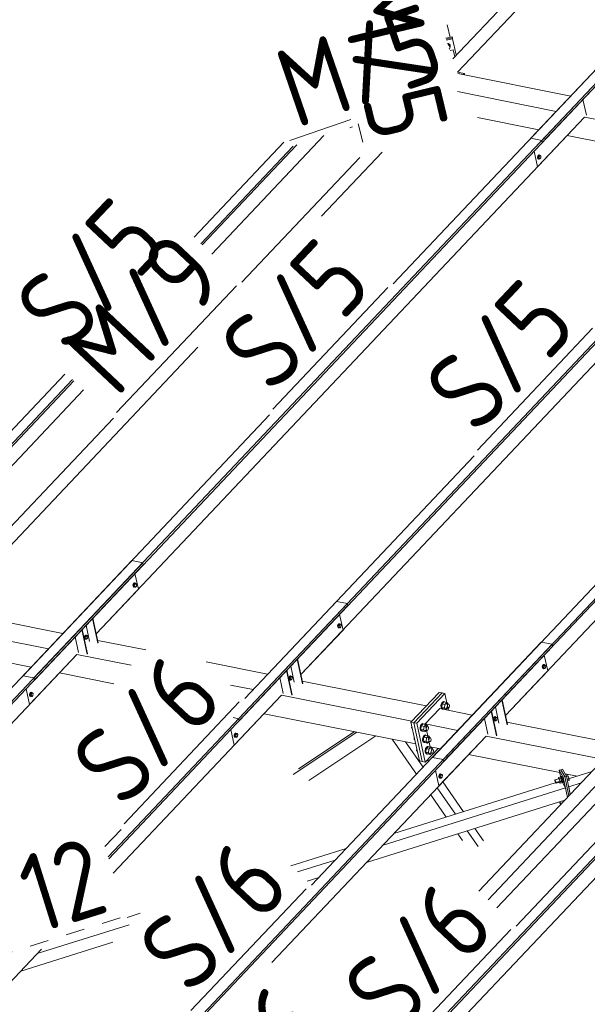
# Model space of a CAD drawing. Header units: millimetres. Extents: x -681 to 506, y -45 to 794.
# Tile 48 of 256: x -592 to -556, y 370 to 433. Entities that reach past the tile are written whole.
import ezdxf

# ---------------------------------------------------------------- set-up
doc = ezdxf.new("R2010")
doc.units = ezdxf.units.MM
doc.header["$LTSCALE"] = 0.6
doc.linetypes.add('XKITLINE00', pattern=[0])
doc.linetypes.add('XKITLINE02', pattern=[4, 2, -2])
for name, color, linetype, lineweight in [('Bolt', 7, 'Continuous', 0), ('Part', 2, 'Continuous', 0), ('PartMark', 3, 'Continuous', 0)]:
    doc.layers.add(name, color=color, linetype=linetype, lineweight=lineweight)
doc.styles.add('ISOCPEUR', font='ISOCPEUR.TTF')

msp = doc.modelspace()

# ---------------------------------------------------------------- linework, layer by layer
at = {"layer": 'Bolt', "color": 3, "linetype": 'XKITLINE00', "lineweight": 0}
for p, q in [((-565.02, 431.163), (-565.057, 431.163)), ((-565.051, 431.146), (-565.016, 431.146)), ((-565.02, 431.135), (-565.046, 431.129)), ((-565.021, 431.057), (-565.003, 431.061)), ((-564.933, 431.118), (-565.02, 431.163)), ((-565.003, 431.061), (-565.02, 431.135)), ((-564.897, 431.019), (-565.02, 431.135)), ((-565.016, 431.146), (-564.929, 431.1)), ((-565.003, 431.061), (-564.879, 430.946)), ((-564.888, 431.04), (-564.933, 431.118)), ((-564.929, 431.1), (-564.884, 431.022)), ((-564.879, 430.946), (-564.897, 431.019)), ((-564.884, 431.022), (-564.888, 431.04)), ((-564.888, 430.982), (-564.884, 431.022)), ((-564.935, 430.808), (-564.943, 430.788)), ((-564.879, 430.946), (-564.935, 430.808)), ((-559.324, 423.996), (-559.341, 423.93)), ((-559.341, 423.93), (-559.338, 423.865)), ((-559.338, 423.865), (-559.317, 423.82)), ((-559.293, 424.048), (-559.324, 423.996)), ((-559.318, 423.925), (-559.301, 423.992)), ((-559.315, 423.861), (-559.318, 423.925)), ((-559.317, 423.82), (-559.283, 423.807)), ((-559.294, 423.816), (-559.315, 423.861)), ((-559.294, 423.984), (-559.306, 423.87)), ((-559.306, 423.87), (-559.258, 423.82)), ((-559.306, 423.87), (-559.236, 423.856)), ((-559.301, 423.992), (-559.27, 424.043)), ((-559.234, 424.047), (-559.294, 423.984)), ((-559.294, 423.984), (-559.224, 423.97)), ((-559.26, 423.803), (-559.294, 423.816)), ((-559.255, 424.07), (-559.293, 424.048)), ((-559.283, 423.807), (-559.26, 423.803)), ((-559.27, 424.043), (-559.232, 424.065)), ((-559.237, 423.816), (-559.26, 423.803)), ((-559.258, 423.82), (-559.188, 423.806)), ((-559.255, 424.07), (-559.232, 424.065)), ((-559.236, 423.856), (-559.224, 423.97)), ((-559.188, 423.806), (-559.236, 423.856)), ((-559.234, 424.047), (-559.164, 424.033)), ((-559.232, 424.065), (-559.198, 424.052)), ((-559.224, 423.97), (-559.164, 424.033)), ((-559.198, 424.052), (-559.192, 424.039)), ((-559.128, 423.87), (-559.188, 423.806)), ((-559.164, 424.033), (-559.116, 423.983)), ((-559.116, 423.983), (-559.128, 423.87)), ((-585.032, 396.764), (-585.049, 396.697)), ((-585.049, 396.697), (-585.046, 396.633)), ((-585.046, 396.633), (-585.025, 396.588)), ((-585.001, 396.815), (-585.032, 396.764)), ((-585.026, 396.693), (-585.009, 396.76)), ((-585.023, 396.628), (-585.026, 396.693)), ((-585.025, 396.588), (-584.991, 396.575)), ((-585.002, 396.584), (-585.023, 396.628)), ((-585.002, 396.752), (-585.014, 396.638)), ((-585.014, 396.638), (-584.966, 396.588)), ((-585.014, 396.638), (-584.944, 396.624)), ((-585.009, 396.76), (-584.978, 396.811)), ((-584.942, 396.815), (-585.002, 396.752)), ((-585.002, 396.752), (-584.932, 396.738)), ((-584.968, 396.571), (-585.002, 396.584)), ((-584.963, 396.837), (-585.001, 396.815)), ((-584.991, 396.575), (-584.968, 396.571)), ((-584.978, 396.811), (-584.94, 396.833)), ((-584.945, 396.584), (-584.968, 396.571)), ((-584.966, 396.588), (-584.896, 396.574)), ((-584.963, 396.837), (-584.94, 396.833)), ((-584.944, 396.624), (-584.932, 396.738)), ((-584.896, 396.574), (-584.944, 396.624)), ((-584.942, 396.815), (-584.872, 396.801)), ((-584.94, 396.833), (-584.906, 396.82)), ((-584.932, 396.738), (-584.872, 396.801)), ((-584.906, 396.82), (-584.9, 396.807)), ((-584.836, 396.638), (-584.896, 396.574)), ((-584.872, 396.801), (-584.824, 396.751)), ((-584.824, 396.751), (-584.836, 396.638)), ((-572.024, 394.168), (-572.041, 394.101)), ((-572.041, 394.101), (-572.038, 394.037)), ((-572.038, 394.037), (-572.017, 393.992)), ((-571.993, 394.219), (-572.024, 394.168)), ((-572.018, 394.096), (-572.001, 394.163)), ((-572.015, 394.032), (-572.018, 394.096)), ((-571.994, 393.987), (-572.015, 394.032)), ((-571.994, 394.155), (-572.006, 394.042)), ((-572.006, 394.042), (-571.958, 393.992)), ((-572.006, 394.042), (-571.936, 394.028)), ((-572.001, 394.163), (-571.97, 394.214)), ((-571.934, 394.219), (-571.994, 394.155)), ((-571.994, 394.155), (-571.924, 394.142)), ((-571.955, 394.241), (-571.993, 394.219)), ((-571.97, 394.214), (-571.932, 394.236)), ((-571.955, 394.241), (-571.932, 394.236)), ((-571.936, 394.028), (-571.924, 394.142)), ((-571.888, 393.978), (-571.936, 394.028)), ((-571.934, 394.219), (-571.864, 394.205)), ((-571.932, 394.236), (-571.898, 394.223)), ((-571.924, 394.142), (-571.864, 394.205)), ((-571.898, 394.223), (-571.892, 394.211)), ((-571.828, 394.041), (-571.888, 393.978)), ((-571.864, 394.205), (-571.816, 394.155)), ((-571.816, 394.155), (-571.828, 394.041)), ((-588.131, 393.446), (-588.148, 393.379)), ((-588.1, 393.497), (-588.131, 393.446)), ((-588.125, 393.375), (-588.108, 393.442)), ((-588.101, 393.434), (-588.113, 393.32)), ((-588.108, 393.442), (-588.077, 393.493)), ((-588.041, 393.497), (-588.101, 393.434)), ((-588.101, 393.434), (-588.031, 393.42)), ((-588.062, 393.52), (-588.1, 393.497)), ((-588.077, 393.493), (-588.039, 393.515)), ((-588.062, 393.52), (-588.039, 393.515)), ((-588.043, 393.306), (-588.031, 393.42)), ((-588.041, 393.497), (-587.971, 393.483)), ((-588.039, 393.515), (-588.005, 393.502)), ((-588.031, 393.42), (-587.971, 393.483)), ((-588.005, 393.502), (-587.999, 393.489)), ((-587.971, 393.483), (-587.923, 393.433)), ((-587.923, 393.433), (-587.936, 393.32)), ((-572.017, 393.992), (-571.983, 393.979)), ((-571.96, 393.974), (-571.994, 393.987)), ((-571.983, 393.979), (-571.96, 393.974)), ((-571.937, 393.988), (-571.96, 393.974)), ((-571.958, 393.992), (-571.888, 393.978)), ((-588.148, 393.379), (-588.145, 393.315)), ((-588.145, 393.315), (-588.124, 393.27)), ((-588.122, 393.31), (-588.125, 393.375)), ((-588.124, 393.27), (-588.09, 393.257)), ((-588.101, 393.266), (-588.122, 393.31)), ((-588.113, 393.32), (-588.065, 393.27)), ((-588.113, 393.32), (-588.043, 393.306)), ((-588.067, 393.253), (-588.101, 393.266)), ((-588.09, 393.257), (-588.067, 393.253)), ((-588.044, 393.266), (-588.067, 393.253)), ((-588.065, 393.27), (-587.996, 393.256)), ((-587.996, 393.256), (-588.043, 393.306)), ((-587.936, 393.32), (-587.996, 393.256)), ((-559.016, 391.572), (-559.033, 391.505)), ((-558.985, 391.623), (-559.016, 391.572)), ((-559.01, 391.5), (-558.993, 391.567)), ((-558.986, 391.559), (-558.998, 391.446)), ((-558.993, 391.567), (-558.961, 391.618)), ((-558.926, 391.623), (-558.986, 391.559)), ((-558.986, 391.559), (-558.916, 391.545)), ((-558.947, 391.645), (-558.985, 391.623)), ((-558.961, 391.618), (-558.924, 391.64)), ((-558.947, 391.645), (-558.924, 391.64)), ((-558.928, 391.432), (-558.916, 391.545)), ((-558.926, 391.623), (-558.856, 391.609)), ((-558.924, 391.64), (-558.89, 391.627)), ((-558.916, 391.545), (-558.856, 391.609)), ((-558.89, 391.627), (-558.884, 391.614)), ((-558.856, 391.609), (-558.808, 391.559)), ((-558.808, 391.559), (-558.82, 391.445)), ((-575.092, 390.901), (-575.123, 390.85)), ((-575.1, 390.845), (-575.069, 390.896)), ((-575.033, 390.901), (-575.093, 390.837)), ((-575.054, 390.923), (-575.092, 390.901)), ((-575.069, 390.896), (-575.031, 390.919)), ((-575.054, 390.923), (-575.031, 390.919)), ((-575.033, 390.901), (-574.963, 390.887)), ((-575.031, 390.919), (-574.997, 390.905)), ((-574.997, 390.905), (-574.991, 390.893)), ((-559.033, 391.505), (-559.03, 391.44)), ((-559.03, 391.44), (-559.009, 391.396)), ((-559.007, 391.436), (-559.01, 391.5)), ((-559.009, 391.396), (-558.975, 391.382)), ((-558.986, 391.391), (-559.007, 391.436)), ((-558.998, 391.446), (-558.95, 391.395)), ((-558.998, 391.446), (-558.928, 391.432)), ((-558.952, 391.378), (-558.986, 391.391)), ((-558.975, 391.382), (-558.952, 391.378)), ((-558.929, 391.391), (-558.952, 391.378)), ((-558.95, 391.395), (-558.88, 391.381)), ((-558.88, 391.381), (-558.928, 391.432)), ((-558.82, 391.445), (-558.88, 391.381)), ((-575.123, 390.85), (-575.14, 390.783)), ((-575.14, 390.783), (-575.137, 390.719)), ((-575.137, 390.719), (-575.116, 390.674)), ((-575.117, 390.778), (-575.1, 390.845)), ((-575.114, 390.714), (-575.117, 390.778)), ((-575.116, 390.674), (-575.082, 390.661)), ((-575.093, 390.669), (-575.114, 390.714)), ((-575.093, 390.837), (-575.105, 390.724)), ((-575.105, 390.724), (-575.057, 390.674)), ((-575.105, 390.724), (-575.035, 390.71)), ((-575.093, 390.837), (-575.023, 390.824)), ((-575.059, 390.656), (-575.093, 390.669)), ((-575.082, 390.661), (-575.059, 390.656)), ((-575.036, 390.67), (-575.059, 390.656)), ((-575.057, 390.674), (-574.988, 390.66)), ((-575.035, 390.71), (-575.023, 390.824)), ((-574.988, 390.66), (-575.035, 390.71)), ((-575.023, 390.824), (-574.963, 390.887)), ((-574.928, 390.723), (-574.988, 390.66)), ((-574.963, 390.887), (-574.915, 390.837)), ((-574.915, 390.837), (-574.928, 390.723)), ((-591.603, 389.804), (-591.62, 389.737)), ((-591.62, 389.737), (-591.617, 389.672)), ((-591.617, 389.672), (-591.596, 389.628)), ((-591.572, 389.855), (-591.603, 389.804)), ((-591.597, 389.732), (-591.58, 389.799)), ((-591.594, 389.668), (-591.597, 389.732)), ((-591.573, 389.623), (-591.594, 389.668)), ((-591.573, 389.791), (-591.585, 389.678)), ((-591.585, 389.678), (-591.537, 389.627)), ((-591.585, 389.678), (-591.515, 389.664)), ((-591.58, 389.799), (-591.549, 389.85)), ((-591.513, 389.855), (-591.573, 389.791)), ((-591.573, 389.791), (-591.503, 389.777)), ((-591.534, 389.877), (-591.572, 389.855)), ((-591.549, 389.85), (-591.511, 389.872)), ((-591.534, 389.877), (-591.511, 389.872)), ((-591.515, 389.664), (-591.503, 389.777)), ((-591.468, 389.614), (-591.515, 389.664)), ((-591.513, 389.855), (-591.443, 389.841)), ((-591.511, 389.872), (-591.477, 389.859)), ((-591.503, 389.777), (-591.443, 389.841)), ((-591.477, 389.859), (-591.471, 389.846)), ((-591.408, 389.677), (-591.468, 389.614)), ((-591.443, 389.841), (-591.395, 389.791)), ((-591.395, 389.791), (-591.408, 389.677)), ((-591.596, 389.628), (-591.562, 389.614)), ((-591.539, 389.61), (-591.573, 389.623)), ((-591.562, 389.614), (-591.539, 389.61)), ((-591.516, 389.623), (-591.539, 389.61)), ((-591.537, 389.627), (-591.468, 389.614)), ((-565.445, 389.158), (-565.476, 389.035)), ((-565.476, 389.035), (-565.471, 388.917)), ((-565.388, 389.252), (-565.445, 389.158)), ((-565.439, 389.028), (-565.408, 389.15)), ((-565.434, 388.91), (-565.439, 389.028)), ((-565.403, 389.145), (-565.427, 388.917)), ((-565.408, 389.15), (-565.351, 389.244)), ((-565.283, 389.271), (-565.403, 389.145)), ((-565.226, 389.109), (-565.403, 389.145)), ((-565.319, 389.292), (-565.388, 389.252)), ((-565.351, 389.244), (-565.281, 389.285)), ((-565.319, 389.292), (-565.281, 389.285)), ((-565.283, 389.271), (-565.106, 389.236)), ((-565.281, 389.285), (-565.219, 389.261)), ((-565.251, 388.882), (-565.226, 389.109)), ((-565.106, 389.236), (-565.226, 389.109)), ((-565.219, 389.261), (-565.218, 389.259)), ((-565.117, 389.14), (-564.996, 389.116)), ((-565.011, 389.136), (-565.106, 389.236)), ((-565.082, 388.976), (-565.065, 389.043)), ((-565.065, 389.043), (-565.034, 389.094)), ((-565.034, 389.094), (-564.996, 389.116)), ((-565.013, 389.119), (-565.011, 389.136)), ((-564.996, 389.116), (-564.962, 389.103)), ((-564.962, 389.103), (-564.941, 389.058)), ((-564.941, 389.058), (-564.938, 388.994)), ((-565.471, 388.917), (-565.433, 388.835)), ((-565.395, 388.828), (-565.434, 388.91)), ((-565.433, 388.835), (-565.37, 388.811)), ((-565.251, 388.882), (-565.427, 388.917)), ((-565.427, 388.917), (-565.332, 388.817)), ((-565.333, 388.804), (-565.395, 388.828)), ((-565.37, 388.811), (-565.333, 388.804)), ((-565.316, 388.814), (-565.333, 388.804)), ((-565.332, 388.817), (-565.155, 388.782)), ((-565.251, 388.882), (-565.155, 388.782)), ((-565.155, 388.782), (-565.077, 388.864)), ((-565.145, 388.878), (-565.024, 388.854)), ((-565.079, 388.912), (-565.082, 388.976)), ((-565.058, 388.867), (-565.079, 388.912)), ((-565.024, 388.854), (-565.058, 388.867)), ((-564.986, 388.876), (-565.024, 388.854)), ((-564.955, 388.927), (-564.986, 388.876)), ((-564.938, 388.994), (-564.955, 388.927)), ((-566.714, 387.847), (-566.771, 387.753)), ((-566.734, 387.746), (-566.676, 387.84)), ((-566.609, 387.867), (-566.728, 387.74)), ((-566.644, 387.888), (-566.714, 387.847)), ((-566.676, 387.84), (-566.607, 387.88)), ((-566.644, 387.888), (-566.607, 387.88)), ((-566.609, 387.867), (-566.432, 387.832)), ((-566.607, 387.88), (-566.545, 387.856)), ((-566.432, 387.832), (-566.552, 387.705)), ((-566.545, 387.856), (-566.544, 387.854)), ((-566.337, 387.732), (-566.432, 387.832)), ((-562.115, 388.254), (-562.132, 388.187)), ((-562.132, 388.187), (-562.129, 388.122)), ((-562.129, 388.122), (-562.108, 388.078)), ((-562.084, 388.305), (-562.115, 388.254)), ((-562.109, 388.182), (-562.092, 388.249)), ((-562.106, 388.118), (-562.109, 388.182)), ((-562.108, 388.078), (-562.074, 388.064)), ((-562.085, 388.073), (-562.106, 388.118)), ((-562.085, 388.241), (-562.097, 388.128)), ((-562.097, 388.128), (-562.049, 388.077)), ((-562.097, 388.128), (-562.027, 388.114)), ((-562.092, 388.249), (-562.061, 388.3)), ((-562.025, 388.305), (-562.085, 388.241)), ((-562.085, 388.241), (-562.015, 388.227)), ((-562.051, 388.06), (-562.085, 388.073)), ((-562.046, 388.327), (-562.084, 388.305)), ((-562.074, 388.064), (-562.051, 388.06)), ((-562.061, 388.3), (-562.023, 388.322)), ((-562.028, 388.073), (-562.051, 388.06)), ((-562.049, 388.077), (-561.979, 388.063)), ((-562.046, 388.327), (-562.023, 388.322)), ((-562.027, 388.114), (-562.015, 388.227)), ((-561.979, 388.063), (-562.027, 388.114)), ((-562.025, 388.305), (-561.955, 388.291)), ((-562.023, 388.322), (-561.989, 388.309)), ((-562.015, 388.227), (-561.955, 388.291)), ((-561.989, 388.309), (-561.983, 388.296)), ((-561.92, 388.127), (-561.979, 388.063)), ((-561.955, 388.291), (-561.907, 388.241)), ((-561.907, 388.241), (-561.92, 388.127)), ((-578.595, 387.207), (-578.612, 387.14)), ((-578.612, 387.14), (-578.609, 387.076)), ((-578.564, 387.258), (-578.595, 387.207)), ((-578.589, 387.136), (-578.572, 387.203)), ((-578.565, 387.195), (-578.577, 387.081)), ((-578.572, 387.203), (-578.541, 387.254)), ((-578.505, 387.258), (-578.565, 387.195)), ((-578.565, 387.195), (-578.495, 387.181)), ((-578.526, 387.28), (-578.564, 387.258)), ((-578.541, 387.254), (-578.503, 387.276)), ((-578.526, 387.28), (-578.503, 387.276)), ((-578.507, 387.067), (-578.495, 387.181)), ((-578.505, 387.258), (-578.435, 387.244)), ((-578.503, 387.276), (-578.469, 387.263)), ((-578.495, 387.181), (-578.435, 387.244)), ((-578.469, 387.263), (-578.463, 387.25)), ((-578.435, 387.244), (-578.387, 387.194)), ((-578.387, 387.194), (-578.4, 387.081)), ((-567.338, 387.63), (-567.327, 387.731)), ((-567.304, 387.623), (-567.338, 387.63)), ((-567.338, 387.63), (-567.296, 387.585)), ((-566.771, 387.753), (-566.802, 387.631)), ((-566.802, 387.631), (-566.797, 387.513)), ((-566.797, 387.513), (-566.758, 387.431)), ((-566.765, 387.624), (-566.734, 387.746)), ((-566.76, 387.506), (-566.765, 387.624)), ((-566.721, 387.424), (-566.76, 387.506)), ((-566.758, 387.431), (-566.696, 387.407)), ((-566.728, 387.74), (-566.753, 387.513)), ((-566.576, 387.478), (-566.753, 387.513)), ((-566.753, 387.513), (-566.657, 387.413)), ((-566.552, 387.705), (-566.728, 387.74)), ((-566.659, 387.399), (-566.721, 387.424)), ((-566.696, 387.407), (-566.659, 387.399)), ((-566.641, 387.41), (-566.659, 387.399)), ((-566.657, 387.413), (-566.481, 387.378)), ((-566.576, 387.478), (-566.552, 387.705)), ((-566.576, 387.478), (-566.481, 387.378)), ((-566.451, 387.139), (-566.57, 387.013)), ((-566.486, 387.16), (-566.556, 387.12)), ((-566.518, 387.112), (-566.449, 387.153)), ((-566.486, 387.16), (-566.449, 387.153)), ((-566.481, 387.378), (-566.403, 387.46)), ((-566.471, 387.474), (-566.35, 387.449)), ((-566.451, 387.139), (-566.274, 387.104)), ((-566.449, 387.153), (-566.387, 387.129)), ((-566.442, 387.736), (-566.322, 387.712)), ((-566.407, 387.572), (-566.391, 387.638)), ((-566.405, 387.507), (-566.407, 387.572)), ((-566.384, 387.463), (-566.405, 387.507)), ((-566.391, 387.638), (-566.359, 387.69)), ((-566.35, 387.449), (-566.384, 387.463)), ((-566.359, 387.69), (-566.322, 387.712)), ((-566.312, 387.471), (-566.35, 387.449)), ((-566.338, 387.715), (-566.337, 387.732)), ((-566.322, 387.712), (-566.288, 387.699)), ((-566.281, 387.523), (-566.312, 387.471)), ((-566.288, 387.699), (-566.266, 387.654)), ((-566.264, 387.589), (-566.281, 387.523)), ((-566.266, 387.654), (-566.264, 387.589)), ((-578.609, 387.076), (-578.588, 387.031)), ((-578.586, 387.071), (-578.589, 387.136)), ((-578.588, 387.031), (-578.554, 387.018)), ((-578.565, 387.027), (-578.586, 387.071)), ((-578.577, 387.081), (-578.529, 387.031)), ((-578.577, 387.081), (-578.507, 387.067)), ((-578.531, 387.014), (-578.565, 387.027)), ((-578.554, 387.018), (-578.531, 387.014)), ((-578.508, 387.027), (-578.531, 387.014)), ((-578.529, 387.031), (-578.459, 387.017)), ((-578.459, 387.017), (-578.507, 387.067)), ((-578.4, 387.081), (-578.459, 387.017)), ((-567.18, 386.902), (-567.169, 387.003)), ((-567.146, 386.895), (-567.18, 386.902)), ((-567.18, 386.902), (-567.138, 386.858)), ((-566.613, 387.026), (-566.644, 386.903)), ((-566.644, 386.903), (-566.639, 386.785)), ((-566.639, 386.785), (-566.6, 386.703)), ((-566.556, 387.12), (-566.613, 387.026)), ((-566.607, 386.896), (-566.576, 387.018)), ((-566.602, 386.778), (-566.607, 386.896)), ((-566.563, 386.696), (-566.602, 386.778)), ((-566.6, 386.703), (-566.538, 386.679)), ((-566.57, 387.013), (-566.595, 386.785)), ((-566.418, 386.75), (-566.595, 386.785)), ((-566.595, 386.785), (-566.499, 386.685)), ((-566.576, 387.018), (-566.518, 387.112)), ((-566.394, 386.977), (-566.57, 387.013)), ((-566.501, 386.672), (-566.563, 386.696)), ((-566.538, 386.679), (-566.501, 386.672)), ((-566.483, 386.682), (-566.501, 386.672)), ((-566.499, 386.685), (-566.323, 386.65)), ((-566.418, 386.75), (-566.394, 386.977)), ((-566.418, 386.75), (-566.323, 386.65)), ((-566.274, 387.104), (-566.394, 386.977)), ((-566.387, 387.129), (-566.386, 387.127)), ((-566.323, 386.65), (-566.245, 386.732)), ((-566.313, 386.746), (-566.192, 386.722)), ((-566.284, 387.008), (-566.164, 386.984)), ((-566.179, 387.004), (-566.274, 387.104)), ((-566.249, 386.844), (-566.233, 386.911)), ((-566.247, 386.78), (-566.249, 386.844)), ((-566.226, 386.735), (-566.247, 386.78)), ((-566.233, 386.911), (-566.201, 386.962)), ((-566.192, 386.722), (-566.226, 386.735)), ((-566.201, 386.962), (-566.164, 386.984)), ((-566.154, 386.744), (-566.192, 386.722)), ((-566.18, 386.987), (-566.179, 387.004)), ((-566.164, 386.984), (-566.13, 386.971)), ((-566.123, 386.795), (-566.154, 386.744)), ((-566.13, 386.971), (-566.108, 386.926)), ((-566.106, 386.862), (-566.123, 386.795)), ((-566.108, 386.926), (-566.106, 386.862)), ((-567.022, 386.175), (-567.011, 386.275)), ((-566.988, 386.168), (-567.022, 386.175)), ((-567.022, 386.175), (-566.98, 386.13)), ((-566.455, 386.298), (-566.486, 386.176)), ((-566.486, 386.176), (-566.481, 386.058)), ((-566.481, 386.058), (-566.442, 385.976)), ((-566.398, 386.392), (-566.455, 386.298)), ((-566.449, 386.168), (-566.418, 386.291)), ((-566.444, 386.05), (-566.449, 386.168)), ((-566.405, 385.968), (-566.444, 386.05)), ((-566.442, 385.976), (-566.38, 385.952)), ((-566.412, 386.285), (-566.437, 386.058)), ((-566.26, 386.022), (-566.437, 386.058)), ((-566.437, 386.058), (-566.341, 385.957)), ((-566.418, 386.291), (-566.36, 386.385)), ((-566.293, 386.412), (-566.412, 386.285)), ((-566.236, 386.25), (-566.412, 386.285)), ((-566.343, 385.944), (-566.405, 385.968)), ((-566.328, 386.432), (-566.398, 386.392)), ((-566.38, 385.952), (-566.343, 385.944)), ((-566.36, 386.385), (-566.291, 386.425)), ((-566.325, 385.954), (-566.343, 385.944)), ((-566.341, 385.957), (-566.165, 385.922)), ((-566.328, 386.432), (-566.291, 386.425)), ((-566.293, 386.412), (-566.116, 386.377)), ((-566.291, 386.425), (-566.229, 386.401)), ((-566.26, 386.022), (-566.236, 386.25)), ((-566.26, 386.022), (-566.165, 385.922)), ((-566.116, 386.377), (-566.236, 386.25)), ((-566.229, 386.401), (-566.228, 386.399)), ((-566.165, 385.922), (-566.087, 386.005)), ((-566.155, 386.018), (-566.034, 385.994)), ((-566.126, 386.281), (-566.006, 386.256)), ((-566.021, 386.276), (-566.116, 386.377)), ((-566.091, 386.116), (-566.075, 386.183)), ((-566.089, 386.052), (-566.091, 386.116)), ((-566.068, 386.007), (-566.089, 386.052)), ((-566.075, 386.183), (-566.043, 386.234)), ((-566.034, 385.994), (-566.068, 386.007)), ((-566.043, 386.234), (-566.006, 386.256)), ((-565.996, 386.016), (-566.034, 385.994)), ((-566.022, 386.26), (-566.021, 386.276)), ((-566.006, 386.256), (-565.972, 386.243)), ((-565.965, 386.067), (-565.996, 386.016)), ((-565.972, 386.243), (-565.951, 386.198)), ((-565.948, 386.134), (-565.965, 386.067)), ((-565.951, 386.198), (-565.948, 386.134)), ((-565.556, 384.662), (-565.587, 384.611)), ((-565.564, 384.606), (-565.533, 384.657)), ((-565.497, 384.662), (-565.557, 384.598)), ((-565.518, 384.684), (-565.556, 384.662)), ((-565.533, 384.657), (-565.495, 384.679)), ((-565.518, 384.684), (-565.495, 384.679)), ((-565.497, 384.662), (-565.427, 384.648)), ((-565.495, 384.679), (-565.461, 384.666)), ((-565.487, 384.585), (-565.427, 384.648)), ((-565.461, 384.666), (-565.455, 384.654)), ((-565.427, 384.648), (-565.379, 384.598)), ((-557.536, 384.604), (-557.44, 384.635)), ((-557.387, 384.54), (-557.44, 384.635)), ((-565.587, 384.611), (-565.604, 384.544)), ((-565.604, 384.544), (-565.601, 384.48)), ((-565.601, 384.48), (-565.58, 384.435)), ((-565.581, 384.539), (-565.564, 384.606)), ((-565.578, 384.475), (-565.581, 384.539)), ((-565.58, 384.435), (-565.546, 384.422)), ((-565.557, 384.43), (-565.578, 384.475)), ((-565.557, 384.598), (-565.569, 384.485)), ((-565.569, 384.485), (-565.521, 384.435)), ((-565.569, 384.485), (-565.499, 384.471)), ((-565.557, 384.598), (-565.487, 384.585)), ((-565.523, 384.417), (-565.557, 384.43)), ((-565.546, 384.422), (-565.523, 384.417)), ((-565.5, 384.431), (-565.523, 384.417)), ((-565.521, 384.435), (-565.451, 384.421)), ((-565.499, 384.471), (-565.487, 384.585)), ((-565.451, 384.421), (-565.499, 384.471)), ((-565.392, 384.484), (-565.451, 384.421)), ((-565.379, 384.598), (-565.392, 384.484)), ((-558.234, 384.288), (-558.23, 384.301)), ((-558.228, 384.25), (-558.234, 384.288)), ((-558.23, 384.301), (-557.988, 384.377)), ((-558.23, 384.301), (-558.217, 384.286)), ((-558.214, 384.197), (-558.228, 384.25)), ((-558.217, 384.286), (-558.199, 384.247)), ((-558.195, 384.144), (-558.214, 384.197)), ((-558.199, 384.247), (-558.181, 384.193)), ((-558.178, 384.104), (-558.195, 384.144)), ((-558.181, 384.193), (-558.167, 384.141)), ((-558.165, 384.089), (-558.178, 384.104)), ((-558.167, 384.141), (-558.161, 384.102)), ((-558.165, 384.089), (-557.923, 384.165)), ((-558.161, 384.102), (-558.165, 384.089)), ((-558.012, 384.455), (-557.844, 384.508)), ((-558.012, 384.455), (-557.959, 384.36)), ((-558.009, 384.371), (-558.012, 384.455)), ((-557.959, 384.36), (-557.791, 384.413)), ((-557.959, 384.36), (-557.903, 384.176)), ((-557.94, 384.16), (-557.9, 384.087)), ((-557.903, 384.176), (-557.735, 384.229)), ((-557.9, 384.087), (-557.903, 384.176)), ((-557.9, 384.087), (-557.732, 384.14)), ((-557.852, 384.505), (-557.848, 384.52)), ((-557.848, 384.52), (-557.816, 384.53)), ((-557.848, 384.52), (-557.824, 384.492)), ((-557.791, 384.413), (-557.844, 384.508)), ((-557.824, 384.492), (-557.791, 384.419)), ((-557.793, 384.502), (-557.816, 384.53)), ((-557.76, 384.429), (-557.793, 384.502)), ((-557.791, 384.419), (-557.757, 384.32)), ((-557.735, 384.229), (-557.791, 384.413)), ((-557.726, 384.33), (-557.76, 384.429)), ((-557.757, 384.32), (-557.731, 384.223)), ((-557.728, 384.128), (-557.737, 384.138)), ((-557.732, 384.14), (-557.735, 384.229)), ((-557.731, 384.223), (-557.721, 384.152)), ((-557.721, 384.152), (-557.728, 384.128)), ((-557.728, 384.128), (-557.696, 384.137)), ((-557.7, 384.233), (-557.726, 384.33)), ((-557.689, 384.162), (-557.7, 384.233)), ((-557.696, 384.137), (-557.689, 384.162)), ((-557.495, 384.506), (-557.387, 384.54)), ((-557.454, 384.318), (-557.331, 384.356)), ((-557.435, 384.233), (-557.328, 384.267)), ((-557.331, 384.356), (-557.387, 384.54)), ((-557.328, 384.267), (-557.331, 384.356)), ((-557.932, 382.885), (-557.934, 382.904)), ((-557.918, 382.833), (-557.932, 382.885)), ((-557.899, 382.779), (-557.918, 382.833)), ((-557.915, 382.91), (-557.903, 382.882)), ((-557.903, 382.882), (-557.884, 382.829)), ((-557.881, 382.74), (-557.899, 382.779)), ((-557.884, 382.829), (-557.871, 382.776)), ((-557.871, 382.776), (-557.865, 382.738)), ((-557.651, 382.957), (-557.661, 382.989)), ((-557.87, 382.726), (-557.881, 382.74)), ((-557.865, 382.738), (-557.868, 382.728))]:
    msp.add_line(p, q, dxfattribs=at)
at = {"layer": 'Part', "color": 2, "linetype": 'XKITLINE00', "lineweight": 0}
for p, q in [((-559.069, 424.986), (-519.873, 466.506)), ((-559.04, 424.85), (-519.843, 466.369)), ((-564.415, 429.321), (-548.648, 446.022)), ((-559.757, 425.123), (-544.09, 441.719)), ((-564.716, 430.171), (-554.009, 441.513)), ((-591.348, 390.793), (-552.152, 432.313)), ((-568.507, 415.855), (-552.84, 432.45)), ((-564.886, 431.546), (-565.077, 432.343)), ((-591.319, 390.657), (-552.123, 432.177)), ((-565.167, 431.483), (-564.762, 431.574)), ((-565.147, 431.426), (-564.748, 431.515)), ((-565.147, 431.426), (-564.748, 431.515)), ((-565.128, 431.368), (-564.734, 431.456)), ((-564.762, 431.574), (-564.748, 431.515)), ((-564.748, 431.515), (-564.734, 431.456)), ((-564.511, 430.428), (-564.734, 431.456)), ((-564.694, 430.75), (-564.899, 430.704)), ((-564.588, 430.307), (-564.694, 430.75)), ((-578.34, 388.197), (-539.144, 429.717)), ((-578.311, 388.061), (-539.115, 429.58)), ((-563.985, 429.235), (-564.425, 429.323)), ((-564.043, 429.174), (-564.398, 429.245)), ((-564.398, 429.244), (-557.219, 427.812)), ((-563.985, 429.235), (-564.043, 429.174)), ((-564.043, 429.174), (-564.043, 429.174)), ((-563.969, 429.159), (-563.985, 429.235)), ((-564.433, 428.09), (-558.141, 426.835)), ((-556.231, 426.598), (-556.447, 427.596)), ((-565.332, 385.601), (-526.136, 427.12)), ((-565.303, 385.464), (-526.107, 426.984)), ((-587.384, 393.597), (-556.346, 426.476)), ((-563.15, 426.442), (-559.247, 425.663)), ((-559.343, 423.3), (-556.346, 426.476)), ((-556.346, 426.476), (-545.133, 424.238)), ((-571.261, 425.793), (-571.094, 425.85)), ((-581.164, 418.823), (-575.458, 424.867)), ((-580.035, 417.757), (-572.917, 425.298)), ((-559.069, 424.986), (-559.757, 425.123)), ((-559.069, 424.986), (-559.04, 424.85)), ((-557.451, 425.305), (-546.239, 423.067)), ((-580.732, 418.415), (-574.866, 424.628)), ((-580.648, 418.336), (-574.632, 424.708)), ((-573.066, 420.158), (-569.211, 424.241)), ((-559.56, 424.299), (-559.343, 423.3)), ((-578.132, 415.961), (-570.628, 423.91)), ((-574.376, 391), (-543.338, 423.879)), ((-596.753, 395.067), (-580.928, 411.83)), ((-604.647, 393.947), (-589.377, 410.123)), ((-604.356, 393.39), (-588.889, 409.774)), ((-604.327, 393.253), (-588.805, 409.695)), ((-600.393, 396.193), (-588.192, 409.117)), ((-597.682, 395.252), (-586.289, 407.32)), ((-592.036, 390.931), (-576.369, 407.526)), ((-577.945, 389.482), (-563.361, 404.93)), ((-566.02, 385.738), (-550.353, 402.334)), ((-561.368, 388.404), (-548.408, 402.132)), ((-621.122, 359.255), (-584.431, 398.12)), ((-620.989, 359.228), (-584.402, 397.984)), ((-599.72, 382.791), (-585.119, 398.258)), ((-584.431, 398.12), (-585.119, 398.258)), ((-584.402, 397.984), (-584.431, 398.12)), ((-584.705, 396.435), (-584.922, 397.433)), ((-587.384, 393.597), (-584.705, 396.435)), ((-600.302, 395.775), (-589.498, 393.619)), ((-586.631, 379.414), (-571.423, 395.524)), ((-586.592, 379.289), (-571.394, 395.388)), ((-577.945, 389.482), (-572.111, 395.661)), ((-571.423, 395.524), (-572.111, 395.661)), ((-571.394, 395.388), (-571.423, 395.524)), ((-601.633, 394.88), (-590.421, 392.642)), ((-571.697, 393.838), (-571.914, 394.836)), ((-587.808, 393.114), (-588.03, 394.14)), ((-587.278, 393.009), (-587.618, 394.577)), ((-587.261, 393.027), (-587.601, 394.595)), ((-588.51, 392.406), (-588.726, 393.403)), ((-587.952, 392.294), (-588.293, 393.862)), ((-587.935, 392.313), (-588.276, 393.881)), ((-574.376, 391), (-571.697, 393.838)), ((-595.111, 354.057), (-558.415, 392.928)), ((-594.977, 354.03), (-558.386, 392.791)), ((-587.294, 393.179), (-584.243, 392.57)), ((-573.704, 377.599), (-559.103, 393.065)), ((-558.415, 392.928), (-559.103, 393.065)), ((-558.386, 392.791), (-558.415, 392.928)), ((-619.087, 360.015), (-588.625, 392.283)), ((-595.43, 392.249), (-591.526, 391.47)), ((-591.622, 389.108), (-588.625, 392.283)), ((-588.625, 392.284), (-585.165, 391.593)), ((-558.689, 391.242), (-558.906, 392.24)), ((-580.404, 391.804), (-576.49, 391.022)), ((-574.8, 390.518), (-575.022, 391.544)), ((-574.27, 390.412), (-574.61, 391.98)), ((-574.253, 390.431), (-574.593, 391.999)), ((-591.348, 390.793), (-592.036, 390.931)), ((-589.73, 391.112), (-586.271, 390.421)), ((-574.944, 389.698), (-575.285, 391.266)), ((-574.927, 389.716), (-575.268, 391.284)), ((-561.368, 388.404), (-558.689, 391.242)), ((-591.348, 390.793), (-591.319, 390.657)), ((-582.105, 351.458), (-545.407, 390.331)), ((-578.844, 390.331), (-577.412, 390.045)), ((-575.502, 389.809), (-575.718, 390.807)), ((-574.286, 390.582), (-566.407, 389.01)), ((-560.696, 375.002), (-546.095, 390.469)), ((-591.839, 390.106), (-591.622, 389.108)), ((-586.302, 378.368), (-575.617, 389.686)), ((-581.972, 351.432), (-545.378, 390.195)), ((-578.614, 386.511), (-575.617, 389.686)), ((-575.617, 389.687), (-567.329, 388.033)), ((-565.594, 389.87), (-567.381, 387.978)), ((-565.408, 389.833), (-567.195, 387.94)), ((-567.195, 387.94), (-565.408, 389.833)), ((-567.009, 387.903), (-565.222, 389.796)), ((-565.408, 389.833), (-565.594, 389.87)), ((-565.222, 389.796), (-565.408, 389.833)), ((-564.99, 388.727), (-565.222, 389.796)), ((-561.262, 387.816), (-561.602, 389.384)), ((-561.245, 387.834), (-561.585, 389.402)), ((-576.722, 388.515), (-567.08, 386.591)), ((-565.546, 388.838), (-566.468, 387.861)), ((-565.546, 388.838), (-563.482, 388.426)), ((-561.936, 387.102), (-562.277, 388.669)), ((-561.919, 387.12), (-562.259, 388.688)), ((-561.792, 387.922), (-562.014, 388.948)), ((-578.34, 388.197), (-578.681, 388.265)), ((-578.34, 388.197), (-578.311, 388.061)), ((-567.381, 387.978), (-567.195, 387.94)), ((-566.846, 385.514), (-567.381, 387.978)), ((-567.195, 387.94), (-567.009, 387.903)), ((-566.66, 385.476), (-567.195, 387.94)), ((-567.195, 387.94), (-566.66, 385.476)), ((-567.009, 387.903), (-566.474, 385.439)), ((-566.468, 387.861), (-564.404, 387.449)), ((-566.468, 387.861), (-566.152, 386.406)), ((-562.494, 387.213), (-562.71, 388.21)), ((-561.278, 387.986), (-550.474, 385.83)), ((-578.831, 387.509), (-578.614, 386.511)), ((-574.873, 384.649), (-570.829, 387.339)), ((-574.527, 385.015), (-570.986, 387.371)), ((-576.216, 372.676), (-562.609, 387.09)), ((-573.876, 384.26), (-569.612, 387.096)), ((-567.031, 384.667), (-568.568, 386.888)), ((-566.611, 385.112), (-567.723, 386.719)), ((-565.606, 383.915), (-562.609, 387.09)), ((-562.609, 387.091), (-551.396, 384.853)), ((-566.474, 385.439), (-565.656, 386.307)), ((-566.152, 386.406), (-565.51, 386.278)), ((-563.714, 385.919), (-557.924, 384.763)), ((-566.66, 385.476), (-566.846, 385.514)), ((-566.66, 385.476), (-566.474, 385.439)), ((-566.265, 385.478), (-566.338, 385.584)), ((-565.332, 385.601), (-566.02, 385.738)), ((-565.332, 385.601), (-565.303, 385.464)), ((-555.419, 385.322), (-563.057, 377.231)), ((-565.823, 384.913), (-565.606, 383.915)), ((-557.852, 384.949), (-557.957, 384.916)), ((-557.957, 384.916), (-557.713, 384.479)), ((-557.957, 384.916), (-557.809, 384.234)), ((-557.852, 384.949), (-557.747, 384.982)), ((-557.852, 384.949), (-557.608, 384.512)), ((-557.852, 384.949), (-557.608, 384.512)), ((-557.747, 384.982), (-557.503, 384.545)), ((-557.588, 384.696), (-556.823, 384.544)), ((-557.459, 384.344), (-555.871, 384.843)), ((-580.063, 352.226), (-549.601, 384.494)), ((-568.467, 380.885), (-557.809, 384.234)), ((-564.047, 382.274), (-565.362, 384.174)), ((-562.473, 376.68), (-555.451, 384.118)), ((-557.565, 383.797), (-557.809, 384.234)), ((-557.713, 384.479), (-557.608, 384.512)), ((-557.433, 383.188), (-557.713, 384.479)), ((-557.608, 384.512), (-557.503, 384.545)), ((-557.342, 383.285), (-557.608, 384.512)), ((-557.608, 384.512), (-557.342, 383.285)), ((-557.503, 384.545), (-557.251, 383.381)), ((-556.56, 384.113), (-557.355, 383.863)), ((-569.157, 380.154), (-557.565, 383.797)), ((-564.54, 382.119), (-565.708, 383.807)), ((-557.433, 383.188), (-557.565, 383.797)), ((-557.355, 383.863), (-557.251, 383.381)), ((-570.2, 379.049), (-557.604, 383.007)), ((-565.138, 381.931), (-566.128, 383.362)), ((-561.914, 376.153), (-555.295, 383.164)), ((-586.835, 380.064), (-585.807, 381.154)), ((-563.118, 380.064), (-563.806, 381.058)), ((-562.772, 380.43), (-563.314, 381.213)), ((-564.115, 380.453), (-564.404, 380.87)), ((-575.007, 378.829), (-571.502, 379.931)), ((-574.599, 378.444), (-572.191, 379.201)), ((-573.981, 377.861), (-573.235, 378.095)), ((-585.419, 375.557), (-584.602, 375.814)), ((-591.136, 373.247), (-585.292, 375.084)), ((-606.079, 357.418), (-590.869, 373.53)), ((-592.18, 372.142), (-586.335, 373.978))]:
    msp.add_line(p, q, dxfattribs=at)
at = {"layer": 'PartMark', "color": 1, "linetype": 'XKITLINE00', "lineweight": 0}
for p, q in [((-575.074, 424.979), (-571.204, 426.309)), ((-586.088, 407.68), (-578.48, 415.739)), ((-576.167, 407.886), (-568.854, 415.632)), ((-563.159, 405.289), (-555.846, 413.036)), ((-585.605, 381.513), (-578.292, 389.26)), ((-581.364, 369.63), (-574.051, 377.376)), ((-568.356, 367.034), (-561.043, 374.78))]:
    msp.add_line(p, q, dxfattribs=at)
at = {"layer": 'PartMark', "color": 1, "linetype": 'XKITLINE02', "lineweight": 0}
for p, q in [((-570.73, 426.049), (-570.33, 424.384)), ((-598.453, 371.566), (-585.831, 375.533))]:
    msp.add_line(p, q, dxfattribs=at)

# ---------------------------------------------------------------- texts
at = {"layer": 'PartMark', "color": 1, "style": 'ISOCPEUR', "width": 0.85}
for s, rotation, p in [('M/5', -76.4956, (-572.195, 434.717)), ('M/5', 18.9649, (-574.702, 425.742)), ('S/5', 46.65022, (-589.2, 411.33)), ('M/9', 46.65022, (-586.112, 408.528)), ('S/5', 46.65022, (-576.192, 408.734)), ('S/5', 46.65022, (-563.183, 406.138)), ('S/6', 46.65022, (-585.629, 382.361)), ('M/12', 17.44656, (-598.061, 372.318)), ('S/6', 46.65022, (-581.388, 370.478)), ('S/6', 46.65022, (-568.38, 367.882)), ('M/16', 46.65022, (-580.986, 359.258))]:
    msp.add_text(s, height=5, rotation=rotation, dxfattribs=at).set_placement(p)

doc.saveas('drawing.dxf')
